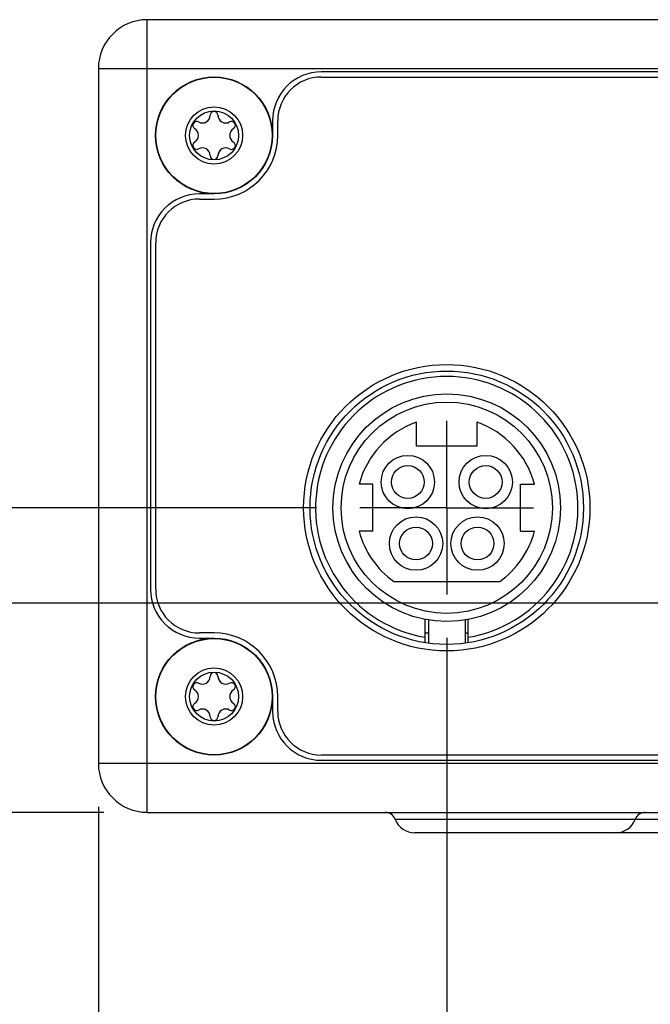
# Model space of a CAD drawing. Header units: inches. Extents: x 0 to 34, y 0 to 22.
# Tile 99 of 106: x 24.7 to 25.6, y 5.8 to 7.2. Entities that reach past the tile are written whole.
import ezdxf

# ---------------------------------------------------------------- set-up
doc = ezdxf.new("R2010")
doc.units = ezdxf.units.IN
doc.header["$LTSCALE"] = 1.87
doc.header["$MEASUREMENT"] = 0
doc.linetypes.add('CENTER', pattern=[0.6, 0.375, -0.075, 0.075, -0.075])
doc.layers.get('0').update_dxf_attribs({"linetype": 'CONTINUOUS'})
for name, color, linetype in [('02___PRT_ALL_AXES', 7, 'CONTINUOUS'), ('DEFAULT_1', 7, 'CENTER'), ('DIMENSIONS', 7, 'CONTINUOUS')]:
    doc.layers.add(name, color=color, linetype=linetype)
doc.styles.get("Standard").update_dxf_attribs({"font": 'txt', "width": 0.8})
doc.dimstyles.new('DIMSTYLE_1', dxfattribs={"dimtxt": 0.125, "dimasz": 0.18, "dimexe": 0.125, "dimexo": 0.0625, "dimgap": 0.09, "dimtad": 0, "dimtih": 1, "dimtoh": 1, "dimlfac": 1.333333, "dimzin": 4, "dimdsep": 46, "dimtxsty": 'STANDARD', "dimblk": '_FILLED', "dimblk1": '_FILLED', "dimblk2": '_FILLED', "dimcen": 0.09, "dimadec": 0, "dimazin": 0, "dimtfac": 1, "dimtofl": 0, "dimtmove": 0, "dimatfit": 3, "dimldrblk": '_FILLED', "dimfxl": 1, "dimtolj": 1, "dimtzin": 4, "dimarcsym": 0})

# ---------------------------------------------------------------- blocks, each defined once
blk = doc.blocks.new('*D12')
at = {"layer": 'DIMENSIONS', "color": 2, "linetype": 'CONTINUOUS'}
blk.add_line((25.0992, 6.5017), (24.3474, 6.5017), dxfattribs=at)
at = {"layer": 'DIMENSIONS', "color": 2, "linetype": 'CONTINUOUS', "insert": (24.2849, 6.5642), "char_height": 0.125, "width": 1.025, "attachment_point": 3, "line_spacing_factor": 0.9}
blk.add_mtext('.58{\\Ftxt.shx;\\W1.000000;\\H0.125000; }[14.9]', dxfattribs=at)
blk = doc.blocks.new('_FILLED')
at = {"color": 0, "linetype": 'BYBLOCK'}
blk.add_solid([(0, 0), (-1, 0.1736), (-1, -0.1736)], dxfattribs=at)
blk = doc.blocks.new('*D13')
at = {"layer": 'DIMENSIONS', "color": 2, "linetype": 'CONTINUOUS'}
blk.add_line((24.7927, 6.063), (24.3474, 6.063), dxfattribs=at)
at = {"layer": 'DIMENSIONS', "color": 2, "linetype": 'CONTINUOUS', "insert": (24.2849, 6.1255), "char_height": 0.125, "width": 0.725, "attachment_point": 3, "line_spacing_factor": 0.9}
blk.add_mtext('.00{\\Ftxt.shx;\\W1.000000;\\H0.125000; }[0]', dxfattribs=at)
blk = doc.blocks.new('*D16')
at = {"layer": 'DIMENSIONS', "color": 2, "linetype": 'CONTINUOUS'}
blk.add_line((25.2867, 6.3142), (25.2867, 5.5961), dxfattribs=at)
at = {"layer": 'DIMENSIONS', "color": 2, "linetype": 'CONTINUOUS', "insert": (25.2242, 5.5336), "char_height": 0.125, "width": 0.825, "attachment_point": 3, "rotation": 90, "line_spacing_factor": 0.9}
blk.add_mtext('.67{\\Ftxt.shx;\\W1.000000;\\H0.125000; }[17]', dxfattribs=at)
blk = doc.blocks.new('*D17')
at = {"layer": 'DIMENSIONS', "color": 2, "linetype": 'CONTINUOUS'}
blk.add_line((24.7849, 6.0709), (24.7849, 5.5961), dxfattribs=at)
at = {"layer": 'DIMENSIONS', "color": 2, "linetype": 'CONTINUOUS', "insert": (24.7224, 5.5336), "char_height": 0.125, "width": 0.725, "attachment_point": 3, "rotation": 90, "line_spacing_factor": 0.9}
blk.add_mtext('.00{\\Ftxt.shx;\\W1.000000;\\H0.125000; }[0]', dxfattribs=at)
blk = doc.blocks.new('*D18')
at = {"layer": 'DIMENSIONS', "color": 2, "linetype": 'CONTINUOUS'}
blk.add_line((25.7835, 6.1769), (25.7835, 5.5961), dxfattribs=at)
at = {"layer": 'DIMENSIONS', "color": 2, "linetype": 'CONTINUOUS', "insert": (25.721, 5.5336), "char_height": 0.125, "width": 1.125, "attachment_point": 3, "rotation": 90, "line_spacing_factor": 0.9}
blk.add_mtext('1.33{\\Ftxt.shx;\\W1.000000;\\H0.125000; }[33.8]', dxfattribs=at)
blk = doc.blocks.new('*D19')
at = {"layer": 'DIMENSIONS', "color": 2, "linetype": 'CONTINUOUS'}
blk.add_line((26.2043, 6.1769), (26.2043, 5.5961), dxfattribs=at)
at = {"layer": 'DIMENSIONS', "color": 2, "linetype": 'CONTINUOUS', "insert": (26.1418, 5.5336), "char_height": 0.125, "width": 1.125, "attachment_point": 3, "rotation": 90, "line_spacing_factor": 0.9}
blk.add_mtext('1.89{\\Ftxt.shx;\\W1.000000;\\H0.125000; }[48.1]', dxfattribs=at)
blk = doc.blocks.new('*D20')
at = {"layer": 'DIMENSIONS', "color": 2, "linetype": 'CONTINUOUS'}
blk.add_line((26.7312, 6.2257), (26.7312, 5.5961), dxfattribs=at)
at = {"layer": 'DIMENSIONS', "color": 2, "linetype": 'CONTINUOUS', "insert": (26.6687, 5.5336), "char_height": 0.125, "width": 1.125, "attachment_point": 3, "rotation": 90, "line_spacing_factor": 0.9}
blk.add_mtext('2.60{\\Ftxt.shx;\\W1.000000;\\H0.125000; }[65.9]', dxfattribs=at)
blk = doc.blocks.new('*D21')
at = {"layer": 'DIMENSIONS', "color": 2, "linetype": 'CONTINUOUS'}
blk.add_line((27.1317, 6.2257), (27.1317, 5.5961), dxfattribs=at)
at = {"layer": 'DIMENSIONS', "color": 2, "linetype": 'CONTINUOUS', "insert": (27.0692, 5.5336), "char_height": 0.125, "width": 1.125, "attachment_point": 3, "rotation": 90, "line_spacing_factor": 0.9}
blk.add_mtext('3.13{\\Ftxt.shx;\\W1.000000;\\H0.125000; }[79.5]', dxfattribs=at)
blk = doc.blocks.new('*D22')
at = {"layer": 'DIMENSIONS', "color": 2, "linetype": 'CONTINUOUS'}
blk.add_line((29.3015, 6.213), (29.3015, 5.5961), dxfattribs=at)
at = {"layer": 'DIMENSIONS', "color": 2, "linetype": 'CONTINUOUS', "insert": (29.239, 5.5336), "char_height": 0.125, "width": 1.025, "attachment_point": 3, "rotation": 90, "line_spacing_factor": 0.9}
blk.add_mtext('6.02{\\Ftxt.shx;\\W1.000000;\\H0.125000; }[153]', dxfattribs=at)
blk = doc.blocks.new('*D23')
at = {"layer": 'DIMENSIONS', "color": 2, "linetype": 'CONTINUOUS'}
blk.add_line((29.9263, 6.2257), (29.9263, 5.5961), dxfattribs=at)
at = {"layer": 'DIMENSIONS', "color": 2, "linetype": 'CONTINUOUS', "insert": (29.8638, 5.5336), "char_height": 0.125, "width": 1.225, "attachment_point": 3, "rotation": 90, "line_spacing_factor": 0.9}
blk.add_mtext('6.86{\\Ftxt.shx;\\W1.000000;\\H0.125000; }[174.1]', dxfattribs=at)
blk = doc.blocks.new('*D24')
at = {"layer": 'DIMENSIONS', "color": 2, "linetype": 'CONTINUOUS'}
blk.add_line((30.3343, 6.2257), (30.3343, 5.5961), dxfattribs=at)
at = {"layer": 'DIMENSIONS', "color": 2, "linetype": 'CONTINUOUS', "insert": (30.2718, 5.5336), "char_height": 0.125, "width": 1.225, "attachment_point": 3, "rotation": 90, "line_spacing_factor": 0.9}
blk.add_mtext('7.40{\\Ftxt.shx;\\W1.000000;\\H0.125000; }[187.9]', dxfattribs=at)
blk = doc.blocks.new('*D25')
at = {"layer": 'DIMENSIONS', "color": 2, "linetype": 'CONTINUOUS'}
blk.add_line((30.7423, 6.2257), (30.7423, 5.5961), dxfattribs=at)
at = {"layer": 'DIMENSIONS', "color": 2, "linetype": 'CONTINUOUS', "insert": (30.6798, 5.5336), "char_height": 0.125, "width": 1.225, "attachment_point": 3, "rotation": 90, "line_spacing_factor": 0.9}
blk.add_mtext('7.94{\\Ftxt.shx;\\W1.000000;\\H0.125000; }[201.8]', dxfattribs=at)
blk = doc.blocks.new('*D39')
at = {"layer": 'DIMENSIONS', "color": 2, "linetype": 'CONTINUOUS'}
blk.add_line((25.5959, 6.3644), (24.3474, 6.3644), dxfattribs=at)
at = {"layer": 'DIMENSIONS', "color": 2, "linetype": 'CONTINUOUS', "insert": (24.2849, 6.4269), "char_height": 0.125, "width": 1.325, "attachment_point": 3, "line_spacing_factor": 0.9}
blk.add_mtext('2X .40{\\Ftxt.shx;\\W1.000000;\\H0.125000; }[10.2]', dxfattribs=at)

msp = doc.modelspace()

# ---------------------------------------------------------------- linework, layer by layer
at = {"color": 9, "linetype": 'CONTINUOUS'}
for p, q in [((24.8552, 6.063), (24.8552, 7.2045)), ((24.7849, 7.1342), (31.2248, 7.1342)), ((31.2248, 6.1334), (24.7849, 6.1334)), ((25.2124, 6.053), (25.6474, 6.053))]:
    msp.add_line(p, q, dxfattribs=at)
at = {"color": 7, "linetype": 'CONTINUOUS'}
for p, q in [((31.1545, 7.2045), (24.8552, 7.2045)), ((24.7849, 7.1342), (24.7849, 6.1334)), ((30.9035, 7.1295), (25.1062, 7.1295)), ((25.1062, 7.122), (30.9035, 7.122)), ((25.0357, 7.059), (25.0357, 7.0379)), ((25.0432, 7.0379), (25.0432, 7.059)), ((24.9515, 6.9537), (24.9304, 6.9537)), ((24.9304, 6.9462), (24.9515, 6.9462)), ((24.8599, 6.8832), (24.8599, 6.3844)), ((24.8674, 6.3844), (24.8674, 6.8832)), ((25.2432, 6.5903), (25.2432, 6.6251)), ((25.3303, 6.5903), (25.3303, 6.6251)), ((25.3303, 6.5903), (25.2432, 6.5903)), ((25.1804, 6.5357), (25.1604, 6.5357)), ((25.1804, 6.4678), (25.1804, 6.5357)), ((25.393, 6.4678), (25.393, 6.5357)), ((25.393, 6.5357), (25.4131, 6.5357)), ((25.1804, 6.4678), (25.1604, 6.4678)), ((25.393, 6.4678), (25.4131, 6.4678)), ((25.2105, 6.3954), (25.363, 6.3954)), ((25.2557, 6.3074), (25.2557, 6.3408)), ((25.2602, 6.34), (25.2602, 6.3067)), ((25.3133, 6.34), (25.3133, 6.3067)), ((25.3177, 6.3074), (25.3177, 6.3408)), ((24.9515, 6.3214), (24.9304, 6.3214)), ((24.9304, 6.3139), (24.9515, 6.3139)), ((25.2557, 6.3216), (25.2602, 6.3216)), ((25.3133, 6.3216), (25.3177, 6.3216)), ((25.0357, 6.2297), (25.0357, 6.2085)), ((25.0432, 6.2085), (25.0432, 6.2297)), ((30.9035, 6.1455), (25.1062, 6.1455)), ((25.1062, 6.138), (30.9035, 6.138)), ((24.8552, 6.063), (31.1545, 6.063)), ((25.6193, 6.0336), (25.2404, 6.0336))]:
    msp.add_line(p, q, dxfattribs=at)
for centre, radius in [((24.9515, 7.0379), 0.0842), ((24.9515, 7.0379), 0.0353), ((25.2867, 6.5017), 0.2062), ((25.2867, 6.5017), 0.1969), ((25.2867, 6.5017), 0.1639), ((25.2867, 6.5017), 0.1521), ((25.2306, 6.5387), 0.0384), ((25.3428, 6.5387), 0.0384), ((25.2306, 6.5387), 0.0236), ((25.3428, 6.5387), 0.0236), ((25.2424, 6.4501), 0.0384), ((25.331, 6.4501), 0.0384), ((25.2424, 6.4501), 0.0236), ((25.331, 6.4501), 0.0236), ((24.9515, 6.2297), 0.0842), ((24.9515, 6.2297), 0.0353)]:
    msp.add_circle(centre, radius, dxfattribs=at)
at = {"color": 9, "linetype": 'CONTINUOUS'}
for centre in [(24.9515, 7.0379), (24.9515, 6.2297)]:
    msp.add_circle(centre, 0.0837, dxfattribs=at)
at = {"color": 7, "linetype": 'CONTINUOUS'}
for centre, radius, start, end in [((24.8552, 7.1342), 0.0703, 90, 180), ((25.1062, 7.059), 0.0705, 90, 180), ((25.1062, 7.059), 0.063, 90, 180), ((24.9347, 7.067), 0.0112, 240.7228, 359.2772), ((24.9515, 7.0668), 0.00561, 0.7228, 179.2772), ((24.9684, 7.067), 0.0112, 180.7228, 299.2772), ((24.9265, 7.0524), 0.00561, 60.7228, 239.2772), ((24.9179, 7.0379), 0.0112, 300.7228, 59.2772), ((24.9766, 7.0524), 0.00561, 300.7228, 119.2772), ((24.9852, 7.0379), 0.0112, 120.7228, 239.2772), ((24.9515, 7.0379), 0.0917, 270, 360), ((24.9265, 7.0234), 0.00561, 120.7228, 299.2772), ((24.9347, 7.0087), 0.0112, 0.7228, 119.2772), ((24.9684, 7.0087), 0.0112, 60.7228, 179.2772), ((24.9766, 7.0234), 0.00561, 240.7228, 59.2772), ((24.9515, 7.009), 0.00561, 180.7228, 359.2772), ((24.9304, 6.8832), 0.0705, 90, 180), ((24.9304, 6.8832), 0.063, 90, 180), ((25.2867, 6.5017), 0.189, 279.4428, 260.5572), ((25.2867, 6.5017), 0.1308, 109.4484, 164.954), ((25.2867, 6.5017), 0.1308, 15.046, 70.5516), ((25.2867, 6.5017), 0.1308, 195.046, 234.3548), ((25.2867, 6.5017), 0.1308, 305.6452, 344.954), ((24.9304, 6.3844), 0.0705, 180, 270), ((24.9304, 6.3844), 0.063, 180, 270), ((24.9515, 6.2297), 0.0917, 0, 90), ((24.9347, 6.2589), 0.0112, 240.7228, 359.2772), ((24.9515, 6.2586), 0.00561, 0.7228, 179.2772), ((24.9684, 6.2589), 0.0112, 180.7228, 299.2772), ((24.9265, 6.2442), 0.00561, 60.7228, 239.2772), ((24.9179, 6.2297), 0.0112, 300.7228, 59.2772), ((24.9766, 6.2442), 0.00561, 300.7228, 119.2772), ((24.9852, 6.2297), 0.0112, 120.7228, 239.2772), ((24.9265, 6.2152), 0.00561, 120.7228, 299.2772), ((24.9347, 6.2006), 0.0112, 0.7228, 119.2772), ((24.9684, 6.2006), 0.0112, 60.7228, 179.2772), ((24.9766, 6.2152), 0.00561, 240.7228, 59.2772), ((24.9515, 6.2008), 0.00561, 180.7228, 359.2772), ((25.1062, 6.2085), 0.0705, 180, 270), ((25.1062, 6.2085), 0.063, 180, 270), ((24.8552, 6.1334), 0.0703, 180, 270), ((25.1978, 6.0474), 0.0156, 20.8096, 90), ((25.5728, 6.0474), 0.0156, 90, 159.1904), ((25.2404, 6.0636), 0.03, 200.8096, 270), ((25.5302, 6.0636), 0.03, 270, 339.1904)]:
    msp.add_arc(centre, radius, start, end, dxfattribs=at)
at = {"layer": '02___PRT_ALL_AXES', "color": 7, "linetype": 'CONTINUOUS'}
for centre in [(24.9515, 7.0379), (24.9515, 6.2297)]:
    msp.add_circle(centre, 0.0412, dxfattribs=at)
at = {"layer": 'DEFAULT_1', "color": 7, "linetype": 'CENTER'}
for q in [(25.2867, 6.6268), (25.1617, 6.5017), (25.2867, 6.3767), (25.4118, 6.5017)]:
    msp.add_line((25.2867, 6.5017), q, dxfattribs=at)

# ---------------------------------------------------------------- dimensions: what is measured, and where the dimension line sits
at = {"layer": 'DIMENSIONS', "color": 2, "linetype": 'CONTINUOUS'}
for feature_location, offset, dtype, origin, picture, middle in [((25.0992, 6.5017), (-0.7518, 0), 0, (24.8552, 6.063), '*D12', (23.7724, 6.5017)), ((25.2867, 6.3142), (0, -0.7181), 1, (24.7849, 6.1334), '*D16', (25.2867, 5.1211)), ((26.7312, 6.2257), (0, -0.6295), 1, (24.7849, 6.2882), '*D20', (26.7312, 4.9711)), ((27.1317, 6.2257), (0, -0.6295), 1, (24.7849, 6.2882), '*D21', (27.1317, 4.9711)), ((29.9263, 6.2257), (0, -0.6295), 1, (24.7849, 6.2882), '*D23', (29.9263, 4.9211)), ((30.3343, 6.2257), (0, -0.6295), 1, (24.7849, 6.2882), '*D24', (30.3343, 4.9211)), ((30.7423, 6.2257), (0, -0.6295), 1, (24.7849, 6.2882), '*D25', (30.7423, 4.9211)), ((29.3015, 6.213), (0, -0.6169), 1, (24.7849, 6.2755), '*D22', (29.3015, 5.0211)), ((25.7835, 6.1769), (0, -0.5807), 1, (24.7849, 6.2394), '*D18', (25.7835, 4.9711)), ((26.2043, 6.1769), (0, -0.5807), 1, (24.7849, 6.2394), '*D19', (26.2043, 4.9711)), ((24.7926820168, 6.0630496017), (-0.4453125, 0), 0, (24.8551820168, 6.0630496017), '*D13', (23.9223695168, 6.0630496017)), ((24.7848695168, 6.0708621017), (0, -0.4747125), 1, (24.7848695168, 6.1333621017), '*D17', (24.7848695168, 5.1711496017))]:
    dim = msp.add_ordinate_dim(feature_location=feature_location, offset=offset, dtype=dtype, origin=origin, dimstyle='DIMSTYLE_1', override={"dimtad": 1, "dimtih": 0, "dimtoh": 0}, dxfattribs=at)
    dim.commit()
    dim.dimension.update_dxf_attribs({"geometry": picture, "text_midpoint": middle})
dim = msp.add_ordinate_dim(feature_location=(25.5959, 6.3644), offset=(-1.2486, 0), dtype=0, origin=(25.6584, 6.063), text='2X <>', dimstyle='DIMSTYLE_1', override={"dimtad": 1, "dimtih": 0, "dimtoh": 0}, dxfattribs=at)
dim.commit()
dim.dimension.update_dxf_attribs({"geometry": '*D39', "text_midpoint": (23.6224, 6.3644)})

doc.saveas('drawing.dxf')
